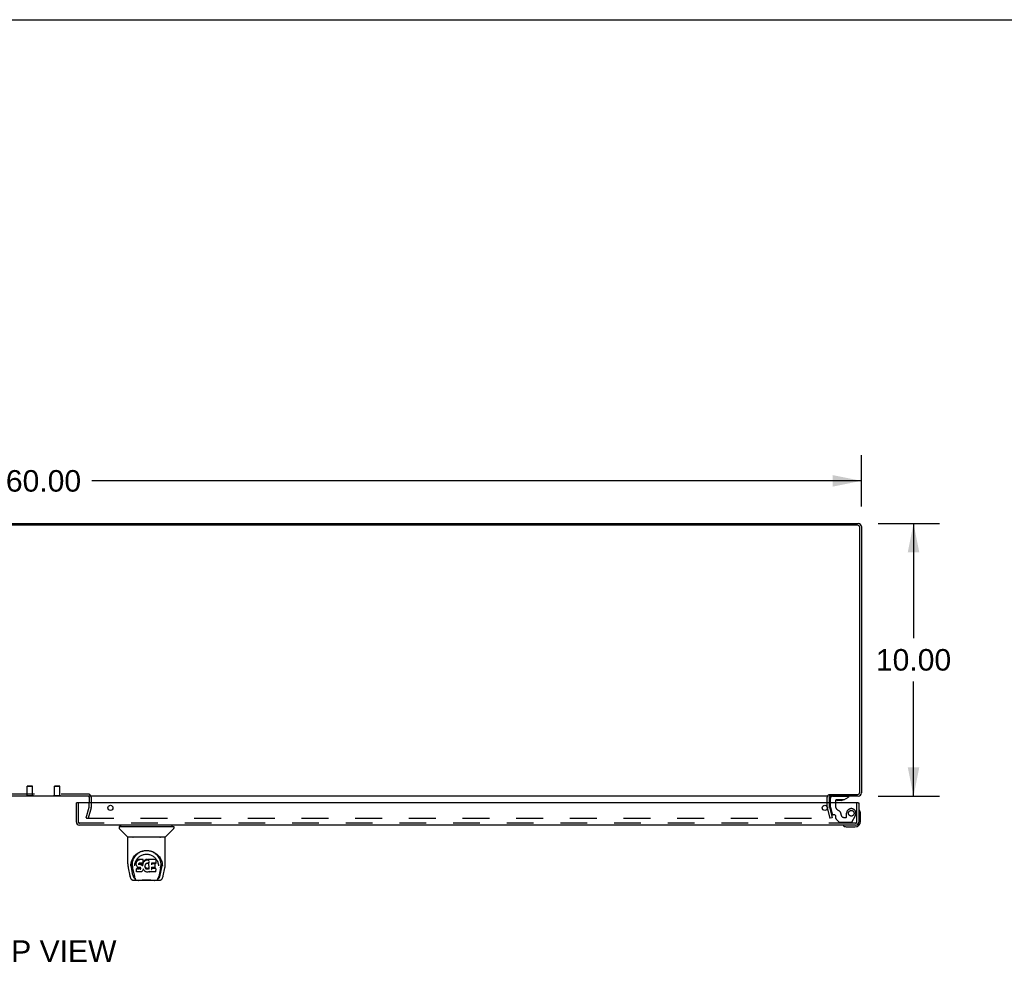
# Model space of a CAD drawing. Header units: inches. Extents: x 0 to 179, y 0 to 116.
# Tile 18 of 21: x 53 to 89, y 81 to 116. Entities that reach past the tile are written whole.
import ezdxf

# ---------------------------------------------------------------- set-up
doc = ezdxf.new("R2010")
doc.units = ezdxf.units.IN
doc.header["$LTSCALE"] = 9.842105
doc.header["$MEASUREMENT"] = 0
doc.linetypes.add('HIDDEN', pattern=[0.2, 0.1, -0.1])
doc.layers.get('0').update_dxf_attribs({"linetype": 'CONTINUOUS'})
for name, color, linetype in [('DEFAULT_2', 8, 'HIDDEN'), ('DIMENSIONS', 7, 'CONTINUOUS'), ('DOOR_ASSEMBLY_RIGHT', 7, 'CONTINUOUS')]:
    doc.layers.add(name, color=color, linetype=linetype)
doc.styles.get("Standard").update_dxf_attribs({"font": 'arial.ttf'})
doc.dimstyles.new('DIMSTYLE_1', dxfattribs={"dimtxt": 0.789474, "dimasz": 1.052632, "dimexe": 0.09, "dimexo": 0.07, "dimgap": 0.0375, "dimtad": 0, "dimtih": 1, "dimtoh": 1, "dimzin": 4, "dimdsep": 46, "dimtxsty": 'Standard', "dimblk": '_FILLED', "dimblk1": '_FILLED', "dimblk2": '_FILLED', "dimcen": 0.09, "dimadec": 3, "dimazin": 1, "dimtfac": 1, "dimtdec": 3, "dimtofl": 0, "dimtmove": 0, "dimatfit": 3, "dimldrblk": '_FILLED', "dimfxl": 0, "dimtolj": 1, "dimtzin": 4, "dimarcsym": 0})

# ---------------------------------------------------------------- blocks, each defined once
blk = doc.blocks.new('_FILLED')
at = {"color": 0, "linetype": 'ByBlock'}
blk.add_solid([(0, 0), (-1, 0.2), (-1, -0.2)], dxfattribs=at)
blk = doc.blocks.new('*D7')
at = {"layer": 'DIMENSIONS', "color": 2, "linetype": 'Continuous'}
for p, q in [((24.232, 97.933), (24.232, 99.823)), ((84.232, 97.933), (84.232, 99.823)), ((24.232, 98.876), (52.458, 98.876)), ((84.232, 98.876), (56.006, 98.876))]:
    blk.add_line(p, q, dxfattribs=at)
at = {"layer": 'DIMENSIONS', "color": 2, "linetype": 'Continuous', "xscale": 1.0526315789, "yscale": 1.0526315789, "zscale": 1.0526315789, "rotation": 180}
blk.add_blockref('_FILLED', (24.232, 98.876), dxfattribs=at)
at = {"layer": 'DIMENSIONS', "color": 2, "linetype": 'Continuous', "xscale": 1.0526315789, "yscale": 1.0526315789, "zscale": 1.0526315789}
blk.add_blockref('_FILLED', (84.232, 98.876), dxfattribs=at)
at = {"layer": 'DIMENSIONS', "color": 2, "linetype": 'Continuous', "insert": (54.232, 99.27), "char_height": 0.7895, "width": 2.75876, "attachment_point": 2, "line_spacing_factor": 0.9}
blk.add_mtext('60.00', dxfattribs=at)
blk = doc.blocks.new('*D8')
at = {"layer": 'DIMENSIONS', "color": 2, "linetype": 'Continuous'}
for p, q in [((84.852, 97.313), (87.091, 97.313)), ((86.144, 97.313), (86.144, 93.102)), ((86.144, 87.313), (86.144, 91.523)), ((84.852, 87.313), (87.091, 87.313))]:
    blk.add_line(p, q, dxfattribs=at)
at = {"layer": 'DIMENSIONS', "color": 2, "linetype": 'Continuous', "xscale": 1.0526315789, "yscale": 1.0526315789, "zscale": 1.0526315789}
for p, rotation in [((86.144, 97.313), 90), ((86.144, 87.313), 270)]:
    blk.add_blockref('_FILLED', p, dxfattribs=dict(at, rotation=rotation))
at = {"layer": 'DIMENSIONS', "color": 2, "linetype": 'Continuous', "insert": (86.144, 92.707), "char_height": 0.7895, "width": 2.75876, "attachment_point": 2, "line_spacing_factor": 0.9}
blk.add_mtext('10.00', dxfattribs=at)

msp = doc.modelspace()

# ---------------------------------------------------------------- linework, layer by layer
at = {"color": 7, "linetype": 'Continuous'}
for p, q in [((0, 115.789), (178.947, 115.789)), ((53.604, 87.308), (53.604, 87.313)), ((53.86, 87.308), (53.604, 87.308)), ((53.86, 87.308), (53.86, 87.313)), ((54.604, 87.308), (54.604, 87.313)), ((54.86, 87.308), (54.604, 87.308)), ((54.86, 87.308), (54.86, 87.313)), ((82.982, 87.07), (82.982, 87.271)), ((83.057, 87.376), (83.057, 87.313))]:
    msp.add_line(p, q, dxfattribs=at)
at = {"color": 3, "linetype": 'Continuous'}
for p, q in [((24.349, 97.313), (84.115, 97.313)), ((84.089, 97.25), (24.375, 97.25)), ((84.169, 87.456), (84.169, 97.17)), ((84.232, 97.196), (84.232, 87.43)), ((83.03, 87.313), (25.434, 87.313)), ((55.907, 87.271), (55.907, 87.07)), ((83.055, 87.376), (84.089, 87.376)), ((84.115, 87.313), (83.057, 87.313)), ((83.057, 87.07), (83.057, 87.271))]:
    msp.add_line(p, q, dxfattribs=at)
for centre, radius, start, end in [((84.089, 97.17), 0.08, 0, 90), ((84.115, 97.196), 0.117, 0, 90), ((84.089, 87.456), 0.08, 270, 360), ((84.115, 87.43), 0.117, 270, 360), ((55.865, 87.271), 0.042, 0, 90), ((83.099, 87.271), 0.042, 90, 180)]:
    msp.add_arc(centre, radius, start, end, dxfattribs=at)
at = {"color": 7, "linetype": 'Continuous'}
msp.add_arc((83.099, 87.271), 0.117, 162.291, 180, dxfattribs=at)
at = {"layer": 'DEFAULT_2', "color": 8, "linetype": 'HIDDEN'}
for p, q in [((53.648, 87.683), (53.638, 87.673)), ((53.826, 87.673), (53.638, 87.673)), ((53.638, 87.326), (53.638, 87.673)), ((53.648, 87.683), (53.816, 87.683)), ((53.816, 87.683), (53.826, 87.673)), ((53.826, 87.326), (53.826, 87.673)), ((54.648, 87.683), (54.638, 87.673)), ((54.826, 87.673), (54.638, 87.673)), ((54.638, 87.326), (54.638, 87.673)), ((54.648, 87.683), (54.816, 87.683)), ((54.816, 87.683), (54.826, 87.673)), ((54.826, 87.326), (54.826, 87.673)), ((55.865, 87.388), (52.599, 87.388)), ((53.86, 87.326), (53.604, 87.326)), ((53.604, 87.313), (53.604, 87.326)), ((53.86, 87.313), (53.86, 87.326)), ((54.86, 87.326), (54.604, 87.326)), ((54.604, 87.313), (54.604, 87.326)), ((54.86, 87.313), (54.86, 87.326)), ((55.907, 86.912), (55.907, 87.07)), ((55.982, 87.271), (55.982, 86.912)), ((82.982, 86.912), (82.982, 87.07)), ((83.057, 86.912), (83.057, 87.07)), ((55.803, 86.519), (55.906, 86.906)), ((55.978, 86.886), (55.875, 86.5)), ((83.089, 86.5), (82.985, 86.886)), ((83.058, 86.906), (83.161, 86.519)), ((55.803, 86.519), (55.875, 86.5)), ((55.825, 86.5), (83.064, 86.5)), ((83.079, 86.513), (83.078, 86.512)), ((83.079, 86.515), (83.079, 86.513)), ((83.161, 86.519), (83.089, 86.5))]:
    msp.add_line(p, q, dxfattribs=at)
for points in [[(55.81, 86.518), (55.81, 86.516), (55.81, 86.515), (55.81, 86.515)], [(55.81, 86.515), (55.81, 86.513), (55.81, 86.512), (55.811, 86.51), (55.811, 86.508), (55.812, 86.507), (55.813, 86.506), (55.814, 86.504), (55.816, 86.503), (55.817, 86.502), (55.818, 86.502)], [(55.825, 86.5), (55.823, 86.5), (55.822, 86.5), (55.82, 86.501), (55.818, 86.502)], [(83.078, 86.512), (83.078, 86.51), (83.077, 86.508), (83.076, 86.507), (83.075, 86.506), (83.074, 86.504), (83.073, 86.503), (83.072, 86.502), (83.07, 86.502), (83.069, 86.501), (83.067, 86.5), (83.065, 86.5), (83.064, 86.5)], [(83.078, 86.518), (83.078, 86.516), (83.079, 86.515), (83.079, 86.515)]]:
    msp.add_lwpolyline(points, dxfattribs=at)
for centre, radius, start, end in [((55.865, 87.271), 0.117, 0, 90), ((83.099, 87.271), 0.117, 123.0998, 162.291), ((55.882, 86.912), 0.025, 345, 360), ((55.882, 86.912), 0.1, 345, 360), ((83.082, 86.912), 0.1, 180, 195), ((83.082, 86.912), 0.025, 180, 195)]:
    msp.add_arc(centre, radius, start, end, dxfattribs=at)
at = {"layer": 'DOOR_ASSEMBLY_RIGHT', "color": 7, "linetype": 'Continuous'}
for p, q in [((55.457, 87.07), (55.437, 87.07)), ((83.094, 87.07), (83.094, 87.234)), ((83.279, 87.144), (83.279, 87.07)), ((83.587, 87.175), (83.31, 87.175)), ((83.359, 87.158), (83.358, 87.158)), ((83.499, 87.158), (83.359, 87.158)), ((83.5, 87.158), (83.499, 87.158)), ((83.587, 87.175), (83.763, 87.274)), ((83.763, 87.313), (83.763, 87.274)), ((84.117, 87.07), (84.137, 87.07)), ((84.151, 86.807), (84.151, 86.808)), ((84.152, 86.803), (84.151, 86.807)), ((84.197, 86.674), (84.194, 86.712)), ((84.197, 86.385), (84.197, 86.674)), ((57.008, 86.197), (57.008, 86.143)), ((57.016, 86.205), (59.008, 86.205)), ((57.315, 85.82), (57.02, 86.115)), ((57.068, 86.205), (57.068, 86.245)), ((58.71, 85.82), (59.005, 86.115)), ((58.957, 86.205), (58.957, 86.245)), ((59.016, 86.197), (59.016, 86.143)), ((83.572, 86.231), (83.573, 86.231)), ((83.67, 86.188), (83.708, 86.185)), ((83.708, 86.185), (83.997, 86.185)), ((57.323, 84.832), (57.323, 85.796)), ((58.693, 85.804), (57.331, 85.804)), ((58.689, 85.812), (57.336, 85.812)), ((57.398, 85.812), (57.395, 85.808)), ((57.395, 85.808), (57.395, 85.808)), ((58.629, 85.808), (58.627, 85.812)), ((58.629, 85.808), (58.629, 85.808)), ((58.701, 84.832), (58.701, 85.796)), ((57.58, 85.087), (57.605, 85.121)), ((57.637, 84.885), (57.635, 84.86)), ((57.642, 84.91), (57.637, 84.885)), ((57.638, 84.85), (57.637, 84.885)), ((57.652, 84.935), (57.642, 84.91)), ((57.643, 84.875), (57.642, 84.91)), ((57.666, 84.956), (57.652, 84.935)), ((57.652, 84.899), (57.652, 84.935)), ((57.676, 84.966), (57.666, 84.956)), ((57.667, 84.921), (57.666, 84.956)), ((57.687, 84.974), (57.676, 84.966)), ((57.677, 84.93), (57.676, 84.966)), ((57.711, 84.984), (57.687, 84.974)), ((57.688, 84.937), (57.687, 84.974)), ((57.736, 84.993), (57.711, 84.984)), ((57.711, 84.948), (57.711, 84.984)), ((57.889, 84.993), (57.736, 84.993)), ((57.736, 84.956), (57.736, 84.993)), ((57.888, 84.879), (57.887, 84.865)), ((57.89, 84.903), (57.888, 84.879)), ((57.892, 84.885), (57.888, 84.876)), ((57.888, 84.879), (57.888, 84.879)), ((57.89, 84.938), (57.889, 84.993)), ((57.889, 84.958), (57.889, 84.993)), ((57.89, 84.903), (57.89, 84.938)), ((57.903, 84.906), (57.892, 84.885)), ((57.892, 84.85), (57.892, 84.885)), ((57.916, 84.925), (57.903, 84.906)), ((57.903, 84.87), (57.903, 84.906)), ((57.931, 84.943), (57.916, 84.925)), ((57.916, 84.889), (57.916, 84.925)), ((57.948, 84.959), (57.931, 84.943)), ((57.932, 84.907), (57.931, 84.943)), ((57.968, 84.973), (57.948, 84.959)), ((57.949, 84.923), (57.948, 84.959)), ((57.99, 84.983), (57.968, 84.973)), ((57.968, 84.937), (57.968, 84.973)), ((58.014, 84.989), (57.99, 84.983)), ((57.991, 84.947), (57.99, 84.983)), ((58.037, 84.991), (58.014, 84.989)), ((58.014, 84.952), (58.014, 84.989)), ((58.037, 84.991), (58.061, 84.991)), ((58.037, 84.954), (58.037, 84.991)), ((58.038, 84.953), (58.037, 84.954)), ((58.074, 84.989), (58.061, 84.991)), ((58.061, 84.954), (58.061, 84.991)), ((58.061, 84.952), (58.061, 84.954)), ((58.087, 84.984), (58.074, 84.989)), ((58.074, 84.952), (58.074, 84.989)), ((58.101, 84.89), (58.085, 84.851)), ((58.099, 84.976), (58.087, 84.984)), ((58.087, 84.948), (58.087, 84.984)), ((58.348, 84.99), (58.099, 84.99)), ((58.1, 84.941), (58.099, 84.99)), ((58.102, 84.893), (58.101, 84.892)), ((58.101, 84.892), (58.101, 84.892)), ((58.101, 84.892), (58.101, 84.892)), ((58.101, 84.892), (58.101, 84.892)), ((58.101, 84.892), (58.101, 84.891)), ((58.101, 84.891), (58.101, 84.891)), ((58.105, 84.638), (58.101, 84.89)), ((58.103, 84.899), (58.102, 84.897)), ((58.102, 84.897), (58.102, 84.896)), ((58.102, 84.896), (58.102, 84.894)), ((58.102, 84.894), (58.102, 84.893)), ((58.362, 84.865), (58.364, 84.974)), ((58.364, 85.005), (58.38, 84.98)), ((58.569, 84.91), (58.582, 84.859)), ((57.339, 84.689), (57.404, 84.384)), ((57.431, 84.748), (57.434, 84.806)), ((57.431, 84.749), (57.431, 84.748)), ((57.434, 84.806), (57.443, 84.859)), ((57.444, 84.866), (57.444, 84.811)), ((57.512, 84.415), (57.455, 84.692)), ((57.492, 84.758), (57.493, 84.733)), ((57.502, 84.668), (57.564, 84.364)), ((57.577, 84.762), (57.577, 84.761)), ((57.636, 84.826), (57.635, 84.86)), ((57.637, 84.801), (57.636, 84.826)), ((57.636, 84.826), (57.636, 84.826)), ((57.642, 84.776), (57.637, 84.801)), ((57.637, 84.801), (57.637, 84.801)), ((57.651, 84.753), (57.642, 84.776)), ((57.642, 84.776), (57.642, 84.776)), ((57.65, 84.659), (57.642, 84.651)), ((57.644, 84.538), (57.642, 84.651)), ((57.651, 84.531), (57.644, 84.538)), ((57.711, 84.66), (57.65, 84.659)), ((57.65, 84.623), (57.65, 84.659)), ((57.651, 84.753), (57.651, 84.752)), ((57.665, 84.731), (57.651, 84.752)), ((57.797, 84.531), (57.651, 84.531)), ((57.651, 84.531), (57.651, 84.531)), ((57.683, 84.713), (57.665, 84.731)), ((57.665, 84.731), (57.665, 84.731)), ((57.704, 84.699), (57.683, 84.713)), ((57.683, 84.713), (57.683, 84.713)), ((57.717, 84.695), (57.704, 84.699)), ((57.704, 84.699), (57.704, 84.699)), ((57.772, 84.66), (57.711, 84.66)), ((57.711, 84.623), (57.711, 84.66)), ((57.711, 84.623), (57.711, 84.622)), ((57.729, 84.692), (57.717, 84.695)), ((57.717, 84.695), (57.717, 84.695)), ((57.726, 84.828), (57.725, 84.814)), ((57.725, 84.808), (57.726, 84.826)), ((57.728, 84.841), (57.726, 84.828)), ((57.73, 84.834), (57.727, 84.838)), ((57.727, 84.803), (57.727, 84.838)), ((57.73, 84.845), (57.728, 84.841)), ((57.732, 84.847), (57.729, 84.845)), ((57.777, 84.692), (57.729, 84.692)), ((57.734, 84.831), (57.73, 84.834)), ((57.73, 84.798), (57.73, 84.834)), ((57.744, 84.851), (57.732, 84.847)), ((57.745, 84.828), (57.734, 84.831)), ((57.734, 84.795), (57.734, 84.831)), ((57.757, 84.852), (57.744, 84.851)), ((57.768, 84.829), (57.745, 84.828)), ((57.745, 84.791), (57.745, 84.828)), ((57.87, 84.852), (57.757, 84.852)), ((57.757, 84.852), (57.757, 84.852)), ((57.793, 84.828), (57.768, 84.829)), ((57.768, 84.792), (57.768, 84.829)), ((57.768, 84.791), (57.768, 84.792)), ((57.786, 84.661), (57.772, 84.66)), ((57.772, 84.623), (57.772, 84.66)), ((57.772, 84.623), (57.772, 84.622)), ((57.784, 84.691), (57.777, 84.692)), ((57.789, 84.69), (57.784, 84.691)), ((57.79, 84.664), (57.786, 84.661)), ((57.786, 84.625), (57.786, 84.661)), ((57.794, 84.686), (57.789, 84.69)), ((57.795, 84.668), (57.79, 84.664)), ((57.791, 84.628), (57.79, 84.664)), ((57.819, 84.822), (57.793, 84.828)), ((57.793, 84.791), (57.793, 84.828)), ((57.798, 84.681), (57.793, 84.686)), ((57.8, 84.676), (57.795, 84.668)), ((57.795, 84.632), (57.795, 84.668)), ((57.803, 84.669), (57.797, 84.682)), ((57.809, 84.533), (57.797, 84.531)), ((57.803, 84.644), (57.803, 84.67)), ((57.806, 84.656), (57.803, 84.67)), ((57.805, 84.65), (57.805, 84.66)), ((57.821, 84.537), (57.809, 84.533)), ((57.809, 84.533), (57.809, 84.533)), ((57.818, 84.785), (57.819, 84.822)), ((57.831, 84.816), (57.819, 84.822)), ((57.842, 84.551), (57.821, 84.537)), ((57.821, 84.537), (57.821, 84.537)), ((57.842, 84.808), (57.831, 84.816)), ((57.831, 84.78), (57.831, 84.816)), ((57.86, 84.79), (57.842, 84.808)), ((57.842, 84.772), (57.842, 84.808)), ((57.86, 84.568), (57.842, 84.551)), ((57.842, 84.551), (57.842, 84.551)), ((57.869, 84.776), (57.86, 84.79)), ((57.86, 84.755), (57.86, 84.79)), ((57.867, 84.579), (57.86, 84.568)), ((57.86, 84.568), (57.86, 84.568)), ((57.873, 84.59), (57.867, 84.579)), ((57.867, 84.579), (57.867, 84.579)), ((57.873, 84.818), (57.869, 84.776)), ((57.87, 84.739), (57.869, 84.776)), ((57.882, 84.853), (57.87, 84.852)), ((57.87, 84.852), (57.87, 84.852)), ((57.871, 84.732), (57.871, 84.733)), ((57.877, 84.841), (57.873, 84.818)), ((57.874, 84.783), (57.873, 84.818)), ((57.882, 84.613), (57.873, 84.59)), ((57.873, 84.59), (57.873, 84.59)), ((57.88, 84.852), (57.877, 84.841)), ((57.878, 84.806), (57.877, 84.841)), ((57.889, 84.636), (57.882, 84.613)), ((57.882, 84.613), (57.882, 84.613)), ((57.887, 84.865), (57.883, 84.853)), ((57.884, 84.828), (57.883, 84.854)), ((57.887, 84.865), (57.887, 84.865)), ((57.889, 84.647), (57.889, 84.648)), ((57.889, 84.648), (57.889, 84.648)), ((57.889, 84.646), (57.889, 84.647)), ((57.889, 84.647), (57.889, 84.647)), ((57.889, 84.646), (57.889, 84.646)), ((57.89, 84.645), (57.889, 84.637)), ((57.889, 84.637), (57.889, 84.636)), ((57.91, 84.609), (57.89, 84.644)), ((57.923, 84.59), (57.91, 84.609)), ((57.91, 84.609), (57.91, 84.609)), ((57.938, 84.573), (57.923, 84.59)), ((57.923, 84.59), (57.923, 84.59)), ((57.955, 84.558), (57.938, 84.573)), ((57.938, 84.573), (57.938, 84.573)), ((57.955, 84.753), (57.954, 84.727)), ((57.959, 84.779), (57.955, 84.753)), ((57.956, 84.749), (57.955, 84.754)), ((57.955, 84.715), (57.956, 84.749)), ((57.973, 84.544), (57.955, 84.558)), ((57.955, 84.558), (57.955, 84.558)), ((57.958, 84.737), (57.956, 84.749)), ((57.968, 84.713), (57.958, 84.737)), ((57.958, 84.702), (57.958, 84.737)), ((57.962, 84.79), (57.959, 84.779)), ((57.968, 84.801), (57.962, 84.79)), ((57.967, 84.678), (57.968, 84.713)), ((57.982, 84.823), (57.968, 84.801)), ((57.98, 84.691), (57.968, 84.713)), ((57.984, 84.539), (57.973, 84.544)), ((57.973, 84.544), (57.973, 84.544)), ((57.988, 84.682), (57.98, 84.691)), ((57.98, 84.655), (57.98, 84.691)), ((57.989, 84.832), (57.982, 84.823)), ((57.995, 84.535), (57.984, 84.539)), ((57.984, 84.539), (57.984, 84.539)), ((57.997, 84.673), (57.988, 84.682)), ((57.988, 84.646), (57.988, 84.682)), ((57.998, 84.838), (57.989, 84.832)), ((58.017, 84.529), (57.995, 84.535)), ((58.008, 84.666), (57.997, 84.673)), ((57.997, 84.637), (57.997, 84.673)), ((58.021, 84.848), (57.998, 84.838)), ((58.007, 84.63), (58.008, 84.666)), ((58.019, 84.662), (58.008, 84.666)), ((58.04, 84.527), (58.017, 84.529)), ((58.018, 84.625), (58.019, 84.662)), ((58.031, 84.66), (58.019, 84.662)), ((58.032, 84.85), (58.021, 84.848)), ((58.031, 84.66), (58.043, 84.659)), ((58.031, 84.623), (58.031, 84.66)), ((58.031, 84.621), (58.031, 84.623)), ((58.043, 84.85), (58.032, 84.85)), ((58.063, 84.53), (58.04, 84.527)), ((58.04, 84.527), (58.04, 84.527)), ((58.055, 84.847), (58.043, 84.85)), ((58.055, 84.661), (58.043, 84.659)), ((58.043, 84.622), (58.043, 84.659)), ((58.043, 84.621), (58.043, 84.622)), ((58.066, 84.843), (58.055, 84.847)), ((58.067, 84.665), (58.055, 84.661)), ((58.055, 84.624), (58.055, 84.661)), ((58.085, 84.537), (58.063, 84.53)), ((58.079, 84.67), (58.067, 84.665)), ((58.067, 84.628), (58.067, 84.665)), ((58.089, 84.677), (58.079, 84.67)), ((58.079, 84.633), (58.079, 84.67)), ((58.104, 84.548), (58.085, 84.537)), ((58.085, 84.537), (58.085, 84.537)), ((58.089, 84.641), (58.089, 84.677)), ((58.109, 84.548), (58.103, 84.548)), ((58.107, 84.63), (58.107, 84.631)), ((58.109, 84.539), (58.109, 84.548)), ((58.348, 84.531), (58.117, 84.531)), ((58.189, 84.696), (58.188, 84.621)), ((58.348, 84.656), (58.188, 84.656)), ((58.317, 84.696), (58.189, 84.696)), ((58.348, 84.851), (58.19, 84.851)), ((58.191, 84.851), (58.19, 84.793)), ((58.317, 84.828), (58.19, 84.828)), ((58.328, 84.707), (58.33, 84.814)), ((58.357, 84.539), (58.359, 84.646)), ((58.446, 84.792), (58.448, 84.762)), ((58.448, 84.761), (58.448, 84.762)), ((58.522, 84.665), (58.461, 84.364)), ((58.513, 84.415), (58.569, 84.692)), ((58.58, 84.866), (58.581, 84.811)), ((58.594, 84.748), (58.594, 84.749)), ((58.621, 84.384), (58.686, 84.689)), ((57.404, 84.383), (57.404, 84.384)), ((57.528, 84.229), (57.742, 84.229)), ((57.571, 84.308), (57.578, 84.308)), ((57.578, 84.308), (57.58, 84.299)), ((57.582, 84.296), (57.58, 84.299)), ((58.306, 84.222), (57.719, 84.222)), ((58.283, 84.229), (58.497, 84.229)), ((58.443, 84.296), (58.444, 84.299)), ((58.444, 84.299), (58.447, 84.308)), ((58.447, 84.308), (58.454, 84.308))]:
    msp.add_line(p, q, dxfattribs=at)
at = {"layer": 'DOOR_ASSEMBLY_RIGHT', "color": 3, "linetype": 'Continuous'}
for p, q in [((55.437, 86.362), (55.437, 87.07)), ((84.117, 87.07), (55.457, 87.07)), ((84.137, 87.07), (84.137, 86.362)), ((84.02, 86.245), (55.554, 86.245))]:
    msp.add_line(p, q, dxfattribs=at)
at = {"layer": 'DOOR_ASSEMBLY_RIGHT', "color": 8, "linetype": 'HIDDEN'}
for p, q in [((55.512, 86.362), (55.512, 87.07)), ((83.094, 86.903), (83.094, 87.07)), ((83.173, 87.313), (83.763, 87.313)), ((83.279, 87.07), (83.279, 86.96)), ((84.062, 86.362), (84.062, 87.07)), ((83.094, 86.903), (83.163, 86.647)), ((83.69, 86.55), (83.69, 86.683)), ((84.02, 86.32), (55.554, 86.32)), ((83.237, 86.624), (83.193, 86.624)), ((83.296, 86.487), (83.296, 86.565)), ((83.302, 86.473), (83.417, 86.357)), ((83.851, 86.349), (83.439, 86.349)), ((83.58, 86.534), (83.674, 86.534)), ((83.877, 86.364), (84.011, 86.597))]:
    msp.add_line(p, q, dxfattribs=at)
at = {"layer": 'DOOR_ASSEMBLY_RIGHT', "color": 7, "linetype": 'Continuous'}
for points in [[(84.151, 86.808), (84.151, 86.809), (84.151, 86.81)], [(83.573, 86.231), (83.574, 86.231), (83.575, 86.231), (83.579, 86.23)], [(57.394, 85.806), (57.394, 85.806), (57.393, 85.805), (57.393, 85.804), (57.393, 85.804), (57.393, 85.804)], [(57.395, 85.808), (57.395, 85.807), (57.394, 85.806)], [(58.63, 85.806), (58.63, 85.807), (58.629, 85.808)], [(58.631, 85.804), (58.632, 85.804), (58.632, 85.804), (58.631, 85.805), (58.631, 85.806), (58.63, 85.806)], [(57.443, 84.859), (57.456, 84.91), (57.473, 84.958), (57.493, 85.003), (57.516, 85.044), (57.542, 85.083), (57.57, 85.119), (57.6, 85.152), (57.634, 85.183), (57.67, 85.211), (57.709, 85.237), (57.75, 85.26), (57.792, 85.28), (57.836, 85.295), (57.88, 85.308), (57.924, 85.316), (57.968, 85.321), (58.013, 85.323), (58.057, 85.321), (58.101, 85.316), (58.145, 85.308), (58.189, 85.295), (58.233, 85.279), (58.275, 85.26), (58.316, 85.237), (58.355, 85.211), (58.391, 85.183), (58.424, 85.152), (58.455, 85.118), (58.483, 85.083), (58.509, 85.044), (58.532, 85.003), (58.552, 84.958), (58.569, 84.91)], [(57.66, 85.18), (57.69, 85.205), (57.721, 85.228), (57.752, 85.247)], [(57.752, 85.247), (57.784, 85.264), (57.816, 85.278), (57.848, 85.29)], [(57.848, 85.29), (57.881, 85.3), (57.913, 85.307), (57.946, 85.313), (57.979, 85.316), (58.011, 85.317), (58.044, 85.316), (58.076, 85.313), (58.109, 85.308), (58.141, 85.301)], [(58.141, 85.301), (58.174, 85.291), (58.206, 85.28), (58.238, 85.266)], [(58.238, 85.266), (58.27, 85.249), (58.301, 85.23), (58.331, 85.208), (58.361, 85.183), (58.39, 85.156), (58.417, 85.125), (58.443, 85.091), (58.466, 85.053), (58.487, 85.013), (58.504, 84.97), (58.518, 84.925), (58.528, 84.878), (58.533, 84.831)], [(57.492, 84.758), (57.491, 84.782), (57.492, 84.829), (57.497, 84.876), (57.506, 84.922), (57.52, 84.967), (57.537, 85.01), (57.557, 85.05), (57.58, 85.087)], [(57.584, 84.829), (57.593, 84.864), (57.603, 84.896), (57.615, 84.926)], [(57.605, 85.121), (57.632, 85.152), (57.66, 85.18)], [(57.615, 84.926), (57.629, 84.954), (57.644, 84.98)], [(57.643, 84.875), (57.643, 84.875), (57.643, 84.874), (57.643, 84.874), (57.644, 84.874), (57.644, 84.874), (57.644, 84.874)], [(57.644, 84.98), (57.661, 85.004), (57.679, 85.027), (57.699, 85.049), (57.72, 85.069), (57.742, 85.088), (57.766, 85.106), (57.791, 85.122), (57.818, 85.136), (57.845, 85.149), (57.872, 85.159), (57.9, 85.168), (57.928, 85.174), (57.956, 85.179), (57.984, 85.181), (58.012, 85.182), (58.04, 85.181), (58.068, 85.179), (58.096, 85.174), (58.124, 85.168), (58.152, 85.159), (58.18, 85.149), (58.207, 85.136), (58.233, 85.122), (58.258, 85.106), (58.282, 85.089), (58.305, 85.07), (58.326, 85.049), (58.345, 85.028), (58.364, 85.005)], [(57.652, 84.899), (57.652, 84.899), (57.653, 84.899), (57.653, 84.898), (57.653, 84.898), (57.654, 84.898), (57.654, 84.898)], [(57.667, 84.92), (57.667, 84.92), (57.667, 84.92), (57.668, 84.92), (57.668, 84.919), (57.668, 84.919), (57.668, 84.919)], [(57.677, 84.93), (57.677, 84.929), (57.677, 84.929), (57.677, 84.929), (57.677, 84.929), (57.678, 84.929), (57.678, 84.928)], [(57.688, 84.937), (57.688, 84.937), (57.688, 84.937), (57.688, 84.936), (57.688, 84.936), (57.688, 84.936), (57.689, 84.936)], [(57.711, 84.948), (57.711, 84.947), (57.711, 84.947), (57.711, 84.947), (57.711, 84.947), (57.711, 84.946), (57.711, 84.946)], [(57.736, 84.956), (57.736, 84.955), (57.737, 84.955), (57.737, 84.955), (57.737, 84.955), (57.737, 84.955), (57.737, 84.954)], [(57.888, 84.879), (57.888, 84.879), (57.888, 84.879), (57.888, 84.878), (57.887, 84.878), (57.887, 84.878), (57.886, 84.878)], [(57.888, 84.956), (57.888, 84.955), (57.888, 84.955), (57.887, 84.955), (57.887, 84.955), (57.887, 84.955), (57.887, 84.954)], [(57.89, 84.903), (57.89, 84.903), (57.89, 84.903), (57.889, 84.903), (57.889, 84.902), (57.888, 84.902), (57.888, 84.902)], [(57.905, 84.869), (57.904, 84.869), (57.904, 84.869), (57.904, 84.869), (57.904, 84.869), (57.903, 84.87), (57.903, 84.87)], [(57.918, 84.888), (57.918, 84.888), (57.917, 84.888), (57.917, 84.888), (57.917, 84.889), (57.917, 84.889), (57.916, 84.889)], [(57.933, 84.905), (57.933, 84.905), (57.932, 84.906), (57.932, 84.906), (57.932, 84.906), (57.932, 84.906), (57.932, 84.907)], [(57.95, 84.921), (57.95, 84.922), (57.949, 84.922), (57.949, 84.922), (57.949, 84.922), (57.949, 84.923), (57.949, 84.923)], [(57.969, 84.936), (57.969, 84.936), (57.969, 84.936), (57.969, 84.936), (57.968, 84.936), (57.968, 84.937), (57.968, 84.937)], [(57.991, 84.945), (57.991, 84.945), (57.991, 84.946), (57.991, 84.946), (57.991, 84.946), (57.991, 84.946), (57.991, 84.947)], [(58.014, 84.951), (58.014, 84.951), (58.014, 84.951), (58.014, 84.951), (58.014, 84.951), (58.014, 84.952), (58.014, 84.952)], [(58.074, 84.95), (58.074, 84.951), (58.074, 84.951), (58.074, 84.951), (58.074, 84.951), (58.074, 84.952), (58.074, 84.952)], [(58.086, 84.946), (58.086, 84.947), (58.086, 84.947), (58.087, 84.947), (58.087, 84.947), (58.087, 84.947), (58.087, 84.948)], [(58.102, 84.952), (58.101, 84.952), (58.101, 84.953), (58.101, 84.953), (58.101, 84.953), (58.1, 84.953), (58.1, 84.954)], [(58.102, 84.936), (58.102, 84.936), (58.101, 84.937), (58.101, 84.938), (58.101, 84.938), (58.101, 84.939), (58.1, 84.939)], [(58.101, 84.891), (58.101, 84.891), (58.101, 84.891)], [(58.101, 84.891), (58.101, 84.891), (58.101, 84.89), (58.101, 84.89)], [(58.38, 84.98), (58.396, 84.954), (58.41, 84.926)], [(58.41, 84.926), (58.422, 84.896), (58.432, 84.864), (58.44, 84.829), (58.446, 84.792)], [(57.323, 84.833), (57.324, 84.799), (57.327, 84.759), (57.333, 84.72), (57.339, 84.689)], [(57.444, 84.811), (57.445, 84.777), (57.449, 84.733), (57.455, 84.692)], [(57.493, 84.733), (57.495, 84.713), (57.498, 84.689), (57.502, 84.668)], [(57.577, 84.762), (57.579, 84.792), (57.584, 84.829)], [(57.636, 84.826), (57.636, 84.825), (57.636, 84.825), (57.637, 84.825), (57.637, 84.825), (57.638, 84.824), (57.638, 84.824)], [(57.637, 84.801), (57.637, 84.801), (57.638, 84.8), (57.638, 84.8), (57.638, 84.8), (57.639, 84.8), (57.639, 84.8)], [(57.638, 84.85), (57.638, 84.85), (57.638, 84.85), (57.638, 84.849), (57.639, 84.849), (57.639, 84.849), (57.639, 84.849)], [(57.642, 84.776), (57.642, 84.776), (57.642, 84.775), (57.643, 84.775), (57.643, 84.775), (57.644, 84.775)], [(57.643, 84.616), (57.643, 84.615), (57.643, 84.615), (57.643, 84.615), (57.644, 84.615), (57.644, 84.615), (57.644, 84.615)], [(57.644, 84.538), (57.644, 84.538), (57.645, 84.537), (57.645, 84.537), (57.646, 84.538)], [(57.644, 84.538), (57.644, 84.538), (57.644, 84.538)], [(57.65, 84.623), (57.65, 84.622), (57.65, 84.622), (57.65, 84.622), (57.65, 84.622), (57.651, 84.621), (57.651, 84.621)], [(57.651, 84.752), (57.651, 84.752), (57.652, 84.752), (57.652, 84.752), (57.653, 84.752)], [(57.651, 84.531), (57.651, 84.531), (57.651, 84.531), (57.651, 84.531), (57.651, 84.531), (57.652, 84.531), (57.652, 84.532)], [(57.665, 84.731), (57.665, 84.731), (57.665, 84.731), (57.666, 84.731), (57.666, 84.731), (57.667, 84.731)], [(57.683, 84.713), (57.683, 84.713), (57.683, 84.713), (57.684, 84.713), (57.684, 84.713)], [(57.704, 84.699), (57.704, 84.699), (57.705, 84.699), (57.705, 84.7)], [(57.717, 84.695), (57.717, 84.695), (57.717, 84.695), (57.717, 84.695)], [(57.723, 84.813), (57.724, 84.813), (57.724, 84.813), (57.724, 84.813), (57.725, 84.813), (57.725, 84.814), (57.725, 84.814)], [(57.724, 84.827), (57.724, 84.827), (57.725, 84.827), (57.725, 84.827), (57.726, 84.828), (57.726, 84.828), (57.726, 84.828)], [(57.724, 84.806), (57.724, 84.806), (57.724, 84.806), (57.725, 84.807), (57.725, 84.807), (57.725, 84.807), (57.725, 84.808)], [(57.725, 84.801), (57.725, 84.801), (57.726, 84.801), (57.726, 84.801), (57.726, 84.802), (57.727, 84.802), (57.727, 84.802)], [(57.726, 84.84), (57.727, 84.84), (57.727, 84.84), (57.727, 84.841), (57.728, 84.841), (57.728, 84.841)], [(57.728, 84.845), (57.729, 84.844), (57.729, 84.844), (57.729, 84.845), (57.729, 84.845)], [(57.728, 84.797), (57.729, 84.797), (57.729, 84.797), (57.729, 84.797), (57.729, 84.797), (57.729, 84.798), (57.73, 84.798)], [(57.729, 84.692), (57.729, 84.692), (57.729, 84.693), (57.73, 84.693)], [(57.731, 84.847), (57.732, 84.847), (57.732, 84.847), (57.732, 84.847), (57.732, 84.847)], [(57.733, 84.793), (57.733, 84.794), (57.733, 84.794), (57.733, 84.794), (57.733, 84.794), (57.733, 84.794), (57.734, 84.795)], [(57.744, 84.851), (57.744, 84.851), (57.744, 84.851), (57.744, 84.851)], [(57.745, 84.79), (57.745, 84.79), (57.745, 84.79), (57.745, 84.79), (57.745, 84.791), (57.745, 84.791), (57.745, 84.791)], [(57.777, 84.692), (57.777, 84.692), (57.777, 84.692), (57.777, 84.693)], [(57.784, 84.691), (57.784, 84.691), (57.784, 84.692), (57.784, 84.692)], [(57.786, 84.625), (57.786, 84.624), (57.786, 84.624), (57.786, 84.624), (57.786, 84.624), (57.786, 84.623), (57.786, 84.623)], [(57.789, 84.69), (57.789, 84.69), (57.789, 84.69), (57.79, 84.69)], [(57.791, 84.627), (57.791, 84.627), (57.791, 84.627), (57.791, 84.627), (57.791, 84.626), (57.791, 84.626), (57.792, 84.626)], [(57.793, 84.789), (57.793, 84.79), (57.793, 84.79), (57.793, 84.79), (57.793, 84.79), (57.793, 84.79), (57.793, 84.791)], [(57.794, 84.686), (57.794, 84.686), (57.794, 84.686), (57.794, 84.686), (57.795, 84.686)], [(57.795, 84.632), (57.795, 84.632), (57.796, 84.632), (57.796, 84.631), (57.796, 84.631), (57.796, 84.631), (57.797, 84.631)], [(57.797, 84.531), (57.797, 84.531), (57.797, 84.531), (57.797, 84.531), (57.797, 84.531), (57.797, 84.531), (57.797, 84.532)], [(57.798, 84.681), (57.798, 84.681), (57.798, 84.681), (57.799, 84.681), (57.799, 84.681)], [(57.803, 84.669), (57.804, 84.669), (57.804, 84.669), (57.804, 84.669), (57.805, 84.669), (57.805, 84.669)], [(57.804, 84.644), (57.804, 84.643), (57.804, 84.643), (57.804, 84.643), (57.805, 84.643), (57.805, 84.643), (57.805, 84.642)], [(57.805, 84.65), (57.806, 84.649), (57.806, 84.649), (57.806, 84.649), (57.806, 84.649), (57.807, 84.648), (57.807, 84.648)], [(57.806, 84.656), (57.806, 84.656), (57.806, 84.655), (57.806, 84.655), (57.807, 84.655), (57.807, 84.655), (57.808, 84.655)], [(57.809, 84.533), (57.809, 84.533), (57.809, 84.533), (57.809, 84.533)], [(57.818, 84.784), (57.818, 84.784), (57.818, 84.784), (57.818, 84.785), (57.818, 84.785), (57.818, 84.785), (57.818, 84.785)], [(57.821, 84.537), (57.821, 84.537), (57.821, 84.537), (57.821, 84.537)], [(57.83, 84.778), (57.83, 84.779), (57.83, 84.779), (57.83, 84.779), (57.83, 84.779), (57.831, 84.78), (57.831, 84.78)], [(57.84, 84.771), (57.841, 84.771), (57.841, 84.771), (57.841, 84.771), (57.841, 84.772), (57.841, 84.772), (57.842, 84.772)], [(57.842, 84.551), (57.842, 84.551), (57.842, 84.551), (57.841, 84.551), (57.841, 84.551)], [(57.858, 84.753), (57.859, 84.753), (57.859, 84.753), (57.859, 84.753), (57.859, 84.754), (57.86, 84.754), (57.86, 84.754)], [(57.86, 84.568), (57.86, 84.568), (57.86, 84.568), (57.859, 84.568), (57.859, 84.568), (57.858, 84.568)], [(57.867, 84.579), (57.867, 84.579), (57.867, 84.578), (57.866, 84.578), (57.866, 84.578)], [(57.871, 84.733), (57.871, 84.735), (57.87, 84.736), (57.87, 84.737), (57.87, 84.738)], [(57.873, 84.59), (57.873, 84.59), (57.872, 84.589), (57.872, 84.589), (57.871, 84.589)], [(57.876, 84.782), (57.875, 84.782), (57.875, 84.782), (57.874, 84.782), (57.874, 84.783), (57.874, 84.783), (57.874, 84.783)], [(57.879, 84.804), (57.879, 84.805), (57.879, 84.805), (57.878, 84.805), (57.878, 84.805), (57.878, 84.805), (57.878, 84.806)], [(57.882, 84.613), (57.882, 84.612), (57.882, 84.612), (57.881, 84.612), (57.881, 84.612), (57.88, 84.612)], [(57.882, 84.853), (57.882, 84.853), (57.882, 84.853), (57.881, 84.853), (57.881, 84.853)], [(57.883, 84.853), (57.883, 84.853), (57.882, 84.853), (57.882, 84.853)], [(57.885, 84.827), (57.885, 84.827), (57.885, 84.827), (57.884, 84.827), (57.884, 84.827), (57.884, 84.828), (57.883, 84.828)], [(57.887, 84.865), (57.887, 84.865), (57.886, 84.864), (57.886, 84.864), (57.885, 84.864), (57.885, 84.864)], [(57.889, 84.636), (57.889, 84.636), (57.889, 84.636), (57.889, 84.636), (57.888, 84.636), (57.888, 84.636), (57.887, 84.636)], [(57.889, 84.648), (57.888, 84.649), (57.888, 84.649)], [(57.89, 84.645), (57.889, 84.645), (57.889, 84.645), (57.889, 84.645), (57.889, 84.645), (57.889, 84.645), (57.889, 84.646), (57.889, 84.646)], [(57.89, 84.644), (57.89, 84.645), (57.89, 84.645), (57.89, 84.645), (57.89, 84.645)], [(57.894, 84.848), (57.893, 84.848), (57.893, 84.849), (57.893, 84.849), (57.892, 84.849), (57.892, 84.849), (57.892, 84.85)], [(57.91, 84.609), (57.91, 84.608), (57.91, 84.608), (57.911, 84.608), (57.911, 84.608)], [(57.923, 84.59), (57.923, 84.59), (57.923, 84.59), (57.924, 84.59), (57.924, 84.59), (57.925, 84.59)], [(57.938, 84.573), (57.938, 84.573), (57.939, 84.573), (57.939, 84.573), (57.94, 84.573)], [(57.954, 84.727), (57.954, 84.727), (57.954, 84.726), (57.953, 84.726), (57.953, 84.726), (57.953, 84.726), (57.952, 84.726)], [(57.955, 84.753), (57.955, 84.753), (57.955, 84.752), (57.955, 84.752), (57.954, 84.752), (57.954, 84.752), (57.953, 84.752)], [(57.955, 84.714), (57.955, 84.714), (57.955, 84.714), (57.954, 84.713), (57.954, 84.713), (57.954, 84.713), (57.953, 84.713)], [(57.955, 84.558), (57.955, 84.558), (57.956, 84.558), (57.956, 84.558), (57.956, 84.558)], [(57.958, 84.702), (57.957, 84.702), (57.957, 84.702), (57.957, 84.701), (57.957, 84.701), (57.956, 84.701), (57.956, 84.701)], [(57.959, 84.779), (57.959, 84.778), (57.958, 84.778), (57.958, 84.778), (57.957, 84.778), (57.957, 84.778)], [(57.962, 84.79), (57.962, 84.79), (57.962, 84.79), (57.962, 84.789), (57.961, 84.789), (57.96, 84.789)], [(57.967, 84.678), (57.967, 84.678), (57.967, 84.677), (57.966, 84.677), (57.966, 84.677), (57.966, 84.677), (57.965, 84.676)], [(57.968, 84.801), (57.968, 84.8), (57.967, 84.8), (57.967, 84.8), (57.966, 84.8)], [(57.973, 84.544), (57.974, 84.544), (57.974, 84.544), (57.974, 84.544), (57.975, 84.544)], [(57.978, 84.654), (57.978, 84.654), (57.979, 84.654), (57.979, 84.654), (57.979, 84.655), (57.979, 84.655), (57.98, 84.655)], [(57.982, 84.823), (57.982, 84.823), (57.981, 84.823), (57.981, 84.823), (57.981, 84.823), (57.98, 84.823)], [(57.984, 84.539), (57.984, 84.539), (57.984, 84.539), (57.985, 84.539)], [(57.986, 84.644), (57.986, 84.644), (57.987, 84.644), (57.987, 84.645), (57.987, 84.645), (57.987, 84.645), (57.988, 84.646)], [(57.989, 84.832), (57.989, 84.832), (57.988, 84.832), (57.988, 84.832), (57.988, 84.832)], [(57.995, 84.535), (57.995, 84.535), (57.995, 84.535), (57.995, 84.536)], [(57.996, 84.636), (57.996, 84.636), (57.996, 84.636), (57.996, 84.636), (57.997, 84.636), (57.997, 84.637), (57.997, 84.637)], [(57.998, 84.838), (57.998, 84.838), (57.997, 84.838), (57.997, 84.838)], [(58.006, 84.628), (58.007, 84.629), (58.007, 84.629), (58.007, 84.629), (58.007, 84.629), (58.007, 84.629), (58.007, 84.63)], [(58.017, 84.529), (58.017, 84.529), (58.017, 84.53), (58.017, 84.53)], [(58.018, 84.624), (58.018, 84.624), (58.018, 84.624), (58.018, 84.624), (58.018, 84.625), (58.018, 84.625), (58.018, 84.625)], [(58.021, 84.848), (58.021, 84.848), (58.021, 84.848), (58.021, 84.848)], [(58.032, 84.85), (58.032, 84.85), (58.032, 84.85), (58.032, 84.851)], [(58.043, 84.85), (58.043, 84.85), (58.043, 84.85), (58.044, 84.851)], [(58.055, 84.847), (58.055, 84.847), (58.055, 84.848), (58.055, 84.848)], [(58.056, 84.623), (58.056, 84.623), (58.056, 84.623), (58.056, 84.623), (58.056, 84.624), (58.056, 84.624), (58.055, 84.624)], [(58.062, 84.531), (58.062, 84.53), (58.063, 84.53), (58.063, 84.53)], [(58.066, 84.843), (58.067, 84.843), (58.069, 84.842), (58.071, 84.842), (58.073, 84.842), (58.075, 84.842), (58.077, 84.843), (58.079, 84.844), (58.081, 84.845), (58.082, 84.847), (58.084, 84.848), (58.085, 84.85), (58.085, 84.851)], [(58.067, 84.843), (58.067, 84.843), (58.067, 84.843), (58.066, 84.843)], [(58.068, 84.627), (58.068, 84.627), (58.068, 84.627), (58.068, 84.627), (58.068, 84.628), (58.068, 84.628), (58.067, 84.628)], [(58.08, 84.632), (58.08, 84.632), (58.079, 84.633), (58.079, 84.633), (58.079, 84.633), (58.079, 84.633), (58.079, 84.633)], [(58.084, 84.537), (58.084, 84.537), (58.085, 84.537), (58.085, 84.537)], [(58.105, 84.674), (58.104, 84.675), (58.103, 84.676), (58.102, 84.677), (58.102, 84.677), (58.101, 84.678), (58.1, 84.678), (58.099, 84.679), (58.099, 84.679), (58.098, 84.679), (58.097, 84.679), (58.096, 84.679), (58.095, 84.679)], [(58.103, 84.549), (58.103, 84.549), (58.103, 84.548), (58.103, 84.548), (58.103, 84.548), (58.103, 84.548), (58.103, 84.548)], [(58.107, 84.631), (58.106, 84.633), (58.106, 84.634), (58.105, 84.637)], [(58.111, 84.549), (58.11, 84.549), (58.11, 84.548), (58.11, 84.548), (58.11, 84.548), (58.109, 84.548), (58.109, 84.548)], [(58.109, 84.539), (58.109, 84.537), (58.11, 84.536), (58.111, 84.534), (58.112, 84.533), (58.113, 84.532), (58.115, 84.531), (58.117, 84.531), (58.117, 84.531)], [(58.186, 84.618), (58.186, 84.618), (58.186, 84.619), (58.187, 84.619), (58.187, 84.619), (58.187, 84.619), (58.187, 84.619)], [(58.187, 84.696), (58.187, 84.696), (58.188, 84.696), (58.188, 84.696), (58.188, 84.696), (58.188, 84.696), (58.189, 84.696)], [(58.188, 84.79), (58.188, 84.79), (58.188, 84.79), (58.188, 84.79), (58.189, 84.791), (58.189, 84.791), (58.189, 84.791)], [(58.189, 84.852), (58.189, 84.852), (58.189, 84.852), (58.189, 84.852), (58.19, 84.852), (58.19, 84.852), (58.19, 84.851)], [(58.317, 84.696), (58.318, 84.696), (58.32, 84.696), (58.322, 84.697), (58.323, 84.698), (58.325, 84.699), (58.326, 84.7), (58.327, 84.702), (58.328, 84.703), (58.328, 84.705), (58.328, 84.707)], [(58.348, 84.851), (58.349, 84.852), (58.351, 84.852), (58.353, 84.853), (58.355, 84.854), (58.357, 84.855), (58.359, 84.857), (58.36, 84.859), (58.361, 84.861), (58.362, 84.864), (58.362, 84.865)], [(58.348, 84.531), (58.349, 84.531), (58.351, 84.531), (58.353, 84.532), (58.354, 84.533), (58.355, 84.534), (58.356, 84.536), (58.357, 84.538), (58.357, 84.539)], [(58.522, 84.665), (58.523, 84.668), (58.523, 84.671), (58.524, 84.674), (58.524, 84.677), (58.525, 84.68), (58.525, 84.682), (58.526, 84.686), (58.526, 84.689), (58.527, 84.692), (58.527, 84.695), (58.528, 84.699), (58.528, 84.702), (58.529, 84.705), (58.529, 84.709), (58.53, 84.713), (58.53, 84.716), (58.53, 84.72), (58.531, 84.724), (58.531, 84.728), (58.531, 84.732), (58.533, 84.758)], [(58.533, 84.831), (58.534, 84.783), (58.533, 84.758)], [(58.569, 84.692), (58.576, 84.732), (58.58, 84.776), (58.581, 84.811)], [(58.582, 84.859), (58.591, 84.805), (58.594, 84.748)], [(58.686, 84.689), (58.692, 84.719), (58.697, 84.759), (58.701, 84.799), (58.701, 84.833)], [(57.404, 84.383), (57.407, 84.37), (57.411, 84.352), (57.416, 84.335), (57.422, 84.32), (57.427, 84.307), (57.433, 84.294), (57.44, 84.283), (57.447, 84.272), (57.455, 84.263), (57.464, 84.254), (57.474, 84.246), (57.486, 84.239), (57.498, 84.234), (57.511, 84.231)], [(57.511, 84.231), (57.524, 84.229), (57.528, 84.229)], [(57.512, 84.415), (57.516, 84.399), (57.52, 84.381), (57.525, 84.364), (57.531, 84.349), (57.537, 84.336), (57.543, 84.326), (57.55, 84.317), (57.558, 84.312), (57.565, 84.308), (57.571, 84.308)], [(57.564, 84.364), (57.566, 84.354), (57.569, 84.342), (57.572, 84.33), (57.575, 84.318), (57.578, 84.308)], [(57.618, 84.277), (57.613, 84.277), (57.608, 84.277), (57.603, 84.278), (57.598, 84.28), (57.594, 84.282), (57.59, 84.285), (57.587, 84.288), (57.584, 84.291), (57.582, 84.295), (57.582, 84.296)], [(57.582, 84.296), (57.587, 84.285), (57.594, 84.273), (57.6, 84.263), (57.607, 84.254), (57.614, 84.247), (57.622, 84.241), (57.631, 84.235), (57.64, 84.232), (57.65, 84.229), (57.657, 84.229)], [(57.742, 84.229), (57.763, 84.23), (57.786, 84.231), (57.811, 84.233), (57.837, 84.236), (57.864, 84.238), (57.892, 84.241), (57.921, 84.243), (57.951, 84.245), (57.982, 84.246), (58.012, 84.247), (58.043, 84.247), (58.073, 84.245), (58.103, 84.244), (58.132, 84.241), (58.16, 84.239), (58.187, 84.236), (58.214, 84.233), (58.238, 84.231), (58.261, 84.23), (58.283, 84.229)], [(57.742, 84.229), (57.766, 84.23), (57.794, 84.231), (57.824, 84.234), (57.854, 84.236), (57.885, 84.239), (57.916, 84.242), (57.948, 84.243), (57.98, 84.245), (58.012, 84.245), (58.044, 84.245), (58.076, 84.244), (58.108, 84.242), (58.14, 84.239), (58.17, 84.236), (58.201, 84.234), (58.23, 84.231), (58.259, 84.23), (58.283, 84.229)], [(58.368, 84.229), (58.375, 84.229), (58.385, 84.232), (58.394, 84.235), (58.403, 84.241), (58.411, 84.247), (58.418, 84.254), (58.425, 84.263), (58.431, 84.273), (58.438, 84.285), (58.443, 84.296)], [(58.407, 84.277), (58.412, 84.277), (58.417, 84.277), (58.422, 84.278), (58.426, 84.28), (58.431, 84.282), (58.434, 84.285), (58.438, 84.288), (58.441, 84.291), (58.443, 84.295), (58.443, 84.296)], [(58.447, 84.308), (58.45, 84.319), (58.453, 84.33), (58.456, 84.342), (58.459, 84.354), (58.461, 84.364)], [(58.454, 84.308), (58.46, 84.308), (58.467, 84.312), (58.475, 84.317), (58.482, 84.326), (58.488, 84.337), (58.494, 84.349), (58.499, 84.364), (58.505, 84.381), (58.509, 84.399), (58.513, 84.415)], [(58.497, 84.229), (58.5, 84.229), (58.513, 84.23)], [(58.513, 84.23), (58.526, 84.234), (58.538, 84.239), (58.55, 84.245), (58.56, 84.253), (58.569, 84.262), (58.578, 84.272), (58.585, 84.282), (58.591, 84.294), (58.597, 84.306), (58.603, 84.32), (58.608, 84.335), (58.613, 84.352), (58.618, 84.37), (58.621, 84.383)]]:
    msp.add_lwpolyline(points, dxfattribs=at)
at = {"layer": 'DOOR_ASSEMBLY_RIGHT', "color": 3, "linetype": 'Continuous'}
for centre in [(56.687, 86.882), (82.887, 86.882)]:
    msp.add_circle(centre, 0.094, dxfattribs=at)
at = {"layer": 'DOOR_ASSEMBLY_RIGHT', "color": 8, "linetype": 'HIDDEN'}
msp.add_circle((83.862, 86.683), 0.103, dxfattribs=at)
at = {"layer": 'DOOR_ASSEMBLY_RIGHT', "color": 7, "linetype": 'Continuous'}
for centre, radius, start, end in [((83.173, 87.234), 0.079, 90, 180), ((83.31, 87.144), 0.031, 90, 180), ((83.359, 87.248), 0.09, 235.0768, 269.328), ((83.499, 87.248), 0.09, 270.672, 305.1877), ((84.152, 86.795), 0.015, 96.3796, 180), ((84.149, 86.795), 0.015, 30.8899, 83.6204), ((83.947, 86.674), 0.25, 0, 30.8899), ((83.997, 86.385), 0.2, 270, 360), ((57.016, 86.197), 0.00787, 90, 180), ((57.048, 86.143), 0.0394, 180, 225), ((58.977, 86.143), 0.0394, 315, 360), ((59.008, 86.197), 0.00787, 0, 90), ((83.587, 86.23), 0.015, 90, 173.6204), ((83.587, 86.233), 0.015, 186.3796, 239.1101), ((83.708, 86.435), 0.25, 239.1101, 270), ((57.336, 85.841), 0.0295, 225, 270), ((57.331, 85.796), 0.00787, 90, 180), ((57.505, 85.823), 0.0197, 270, 323.006), ((58.52, 85.823), 0.0197, 216.994, 270), ((58.689, 85.841), 0.0295, 270, 315), ((58.693, 85.796), 0.00787, 0, 90), ((57.719, 84.242), 0.0197, 220.2179, 270), ((58.306, 84.242), 0.0197, 270, 319.7821)]:
    msp.add_arc(centre, radius, start, end, dxfattribs=at)
at = {"layer": 'DOOR_ASSEMBLY_RIGHT', "color": 8, "linetype": 'HIDDEN'}
for centre, radius, start, end in [((83.467, 86.96), 0.188, 180, 244.2582), ((83.305, 86.624), 0.185, 0, 64.2582), ((83.862, 86.683), 0.172, 330, 180), ((55.554, 86.362), 0.042, 180, 270), ((83.193, 86.655), 0.031, 195, 270), ((83.237, 86.565), 0.059, 0, 90), ((83.316, 86.487), 0.02, 180, 225), ((83.439, 86.379), 0.03, 225, 270), ((83.58, 86.624), 0.09, 180, 270), ((83.674, 86.55), 0.016, 270, 360), ((83.851, 86.379), 0.03, 270, 330), ((84.02, 86.362), 0.042, 270, 360)]:
    msp.add_arc(centre, radius, start, end, dxfattribs=at)
at = {"layer": 'DOOR_ASSEMBLY_RIGHT', "color": 3, "linetype": 'Continuous'}
for centre, start, end in [((55.554, 86.362), 180, 270), ((84.02, 86.362), 270, 360)]:
    msp.add_arc(centre, 0.117, start, end, dxfattribs=at)
at = {"layer": 'DOOR_ASSEMBLY_RIGHT', "color": 7, "linetype": 'Continuous'}
for centre, major_axis, ratio, start_param, end_param in [((57.647, 84.886), (0.004, 0.0113), 0.082603, -3.358849, -3.237788), ((57.657, 84.908), (0.00493, 0.00872), 0.139701, -3.375731, -3.231538), ((57.674, 84.928), (0.00667, 0.00805), 0.161626, -3.329134, -3.201937), ((57.887, 84.958), (-0.00006, 0.00283), 0.69468, -2.388692, -1.626091), ((58.102, 84.956), (-0.00005, 0.00283), 0.694711, -4.711973, -3.921462), ((58.102, 84.94), (-0.00119, 0.00309), 0.517372, 0.955426, 1.594301), ((58.348, 84.974), (0, 0.0161), 0.999848, -1.588252, 0), ((57.644, 84.619), (0.00133, 0.0034), 0.413699, -3.931587, -3.404362), ((57.653, 84.625), (0.00243, 0.00249), 0.565489, -3.661377, -3.398136), ((57.723, 84.816), (-0.00245, 0.00904), 0.086305, -3.009796, -2.851612), ((57.723, 84.808), (-0.00334, 0.00617), 0.202659, -3.013778, -2.795609), ((57.724, 84.803), (-0.0051, 0.00558), 0.236803, -3.069215, -2.893885), ((57.728, 84.798), (0.00537, -0.00361), 0.301523, 0.056707, 0.196496), ((57.797, 84.633), (0.00623, 0.00529), 0.230667, 2.952001, 3.091843), ((57.807, 84.65), (0.00377, 0.00659), 0.191545, -3.454301, -3.256285), ((57.808, 84.657), (0.00243, 0.00802), 0.107328, -3.463611, -3.284363), ((57.853, 84.762), (-0.00628, 0.00793), 0.164287, -3.076154, -2.942496), ((57.872, 84.737), (-0.00129, 0.00383), 0.306196, 0.760017, 1.08509), ((57.973, 84.664), (-0.00646, 0.00915), 0.140046, -3.074302, -2.951316), ((58.095, 84.669), (0, 0.0108), 0.999848, 0, 0.641022), ((58.107, 84.635), (-0.00163, 0.00422), 0.284259, 0.65996, 1.068541), ((58.186, 84.622), (0.00005, 0.00283), 0.694711, -2.361723, -1.571213), ((58.188, 84.793), (0.00005, 0.00283), 0.694711, -2.361723, -1.571213), ((58.317, 84.815), (0, 0.0133), 0.999848, -1.588252, 0), ((58.348, 84.646), (0, 0.0104), 0.999848, -1.588252, 0)]:
    msp.add_ellipse(centre, major_axis=major_axis, ratio=ratio, start_param=start_param, end_param=end_param, dxfattribs=at)

# ---------------------------------------------------------------- texts
at = {"layer": 'DIMENSIONS', "color": 2, "linetype": 'Continuous', "insert": (54.212, 82.022), "char_height": 0.7895, "width": 5.37957, "attachment_point": 2, "line_spacing_factor": 0.9}
msp.add_mtext('TOP VIEW', dxfattribs=at)

# ---------------------------------------------------------------- dimensions: what is measured, and where the dimension line sits
at = {"layer": 'DIMENSIONS', "color": 2, "linetype": 'Continuous'}
dim = msp.add_linear_dim(base=(84.232, 98.876), p1=(24.232, 99.893), p2=(84.232, 99.893), dimstyle='DIMSTYLE_1', dxfattribs=at)
dim.commit()
dim.dimension.update_dxf_attribs({"geometry": '*D7', "text_midpoint": (54.226, 98.871), "dimtype": 160})
dim = msp.add_linear_dim(base=(86.144, 87.313), p1=(84.782, 97.313), p2=(84.782, 87.313), angle=270, dimstyle='DIMSTYLE_1', dxfattribs=at)
dim.commit()
dim.dimension.update_dxf_attribs({"geometry": '*D8', "text_midpoint": (86.177, 92.308), "dimtype": 160})

doc.saveas('drawing.dxf')
